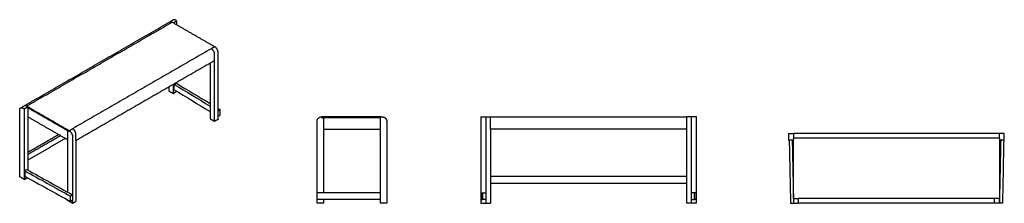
# Model space of a CAD drawing. Header units: millimetres. Extents: x -2616 to 2616, y -488 to 488.
import ezdxf

# ---------------------------------------------------------------- set-up
doc = ezdxf.new("R2010")
doc.units = ezdxf.units.MM
doc.layers.add('Défaut', color=7, linetype='Continuous', true_color=0x000000)

msp = doc.modelspace()

# ---------------------------------------------------------------- linework, layer by layer
at = {"layer": 'Défaut'}
for points in [[(-1799.4, 471.3), (-1782.1, 481.4)], [(-2592.4, 13.5), (-2574, 24.1)]]:
    msp.add_lwpolyline(points, dxfattribs=at)
at = {"layer": 'Défaut', "color": 18, "lineweight": -3, "true_color": 0x000000}
for points, degree in [([(-2592.2, 29.8), (-2205.4, 253.1), (-1818.6, 476.5)], 2), ([(-2579.4, 28.4), (-2192.6, 251.7), (-1805.8, 475)], 2), ([(-1818.6, 476.5), (-1809.4, 481.8), (-1800.2, 487.1)], 2), ([(-1805.8, 475), (-1806, 475.1), (-1806.1, 475.2)], 2), ([(-1805.8, 475), (-1692.6, 409.7), (-1579.5, 344.4)], 2), ([(-1784.6, 484), (-1786.2, 484.9), (-1787.7, 485.8)], 2), ([(-1781, 460.7), (-1781, 469.3), (-1781, 477.9)], 2), ([(-1597.9, 333.8), (-1966.3, 121.1), (-2334.7, -91.6)], 2), ([(-1579.5, 344.4), (-1588.7, 339.1), (-1597.9, 333.8)], 2), ([(-1597.5, 333.6), (-1597.7, 333.7), (-1597.9, 333.8)], 2), ([(-1579.1, 344.2), (-1579.3, 344.3), (-1579.5, 344.4)], 2), ([(-1579.9, 270.3), (-1948.3, 57.6), (-2316.7, -155.1)], 2), ([(-1579.9, 270.3), (-1579.9, 286.6), (-1579.9, 302.9)], 2), ([(-1579.9, -52.2), (-1579.9, 109), (-1579.9, 270.3)], 2), ([(-1561.5, -41.6), (-1561.5, 136), (-1561.5, 313.6)], 2), ([(-1604.3, 256.2), (-1604.3, 109), (-1604.3, -38.2)], 2), ([(-1823.8, 129.4), (-1823.8, 119.6), (-1823.8, 109.8)], 2), ([(-1823.8, 109.8), (-1811.6, 102.8), (-1799.4, 95.8)], 2), ([(-1799.4, 95.8), (-1799.4, 119.6), (-1799.4, 143.5)], 2), ([(-1781, 106.4), (-1790.2, 101.1), (-1799.4, 95.8)], 2), ([(-1794.5, 143.5), (-1788.8, 146.8), (-1783.2, 150)], 2), ([(-1794.5, 143.5), (-1731.1, 105.4), (-1667.7, 67.2), (-1604.3, 29)], 3), ([(-1794.5, 114.9), (-1794.5, 129.2), (-1794.5, 143.5)], 2), ([(-1794.5, 114.9), (-1731.1, 76.8), (-1667.7, 38.6), (-1604.2, 0.5)], 3), ([(-1783.2, 150), (-1723.5, 114.2), (-1663.9, 78.3), (-1604.2, 42.4)], 3), ([(-1781, 148.8), (-1781, 151.5), (-1781, 154.1)], 2), ([(-1781, 106.4), (-1781, 106.6), (-1781, 106.8)], 2), ([(-2615.8, -347.4), (-2615.8, -169.8), (-2615.8, 7.8)], 2), ([(-2610.6, 19.2), (-2601.4, 24.5), (-2592.2, 29.8)], 2), ([(-2598.1, 18), (-2596.5, 17.1), (-2594.9, 16.1)], 2), ([(-2591.4, 10), (-2591.4, -175.7), (-2591.4, -361.5)], 2), ([(-2579.7, 28.6), (-2578.1, 27.7), (-2576.5, 26.8)], 2), ([(-2353.1, -102.2), (-2464.8, -37.7), (-2576.5, 26.8)], 2), ([(-2573, 20.6), (-2573, -145.5), (-2573, -311.6)], 2), ([(-2353.1, -107.1), (-2463, -43.7), (-2573, 19.8)], 2), ([(-1561.5, 16.6), (-1557.7, 14.4), (-1553.9, 12.1), (-1550.2, 9.8)], 3), ([(-1561.5, 3.3), (-1555.8, 6.6), (-1550.2, 9.8)], 2), ([(-1550.2, -18.8), (-1550.2, -4.5), (-1550.2, 9.8)], 2), ([(-2359.4, -151.6), (-2466.2, -90), (-2573, -28.4)], 2), ([(-1604.3, -38.2), (-1592.1, -45.2), (-1579.9, -52.2)], 2), ([(-1561.5, -41.6), (-1570.7, -46.9), (-1579.9, -52.2)], 2), ([(-1561.5, -25.3), (-1555.8, -22), (-1550.2, -18.8)], 2), ([(-1011, -28.2), (-1010.8, -28.2), (-1010.5, -28.2)], 2), ([(-1010.5, -28.2), (-1010.5, -31.2), (-1010.5, -34.2)], 2), ([(-694.5, -28.2), (-852.5, -28.2), (-1010.5, -28.2)], 2), ([(-1010.5, -34.2), (-1006, -34.2), (-1001.5, -34.2)], 2), ([(-699.5, -34.2), (-850.5, -34.2), (-1001.5, -34.2)], 2), ([(-1001.5, -34.2), (-1001.5, -233.7), (-1001.5, -433.2)], 2), ([(-699.5, -488.2), (-699.5, -260.7), (-699.5, -33.2)], 2), ([(-694.5, -28.2), (-692.3, -28.2), (-690, -28.2)], 2), ([(-165.6, -28.2), (-152.6, -28.2), (-139.6, -28.2)], 2), ([(-165.6, -33.2), (-165.6, -260.7), (-165.6, -488.2)], 2), ([(-139.6, -28.2), (-126.6, -28.2), (-113.6, -28.2)], 2), ([(-113.6, -28.2), (407.4, -28.2), (928.4, -28.2)], 2), ([(954.4, -28.2), (941.4, -28.2), (928.4, -28.2)], 2), ([(980.4, -28.2), (967.4, -28.2), (954.4, -28.2)], 2), ([(980.4, -488.2), (980.4, -260.7), (980.4, -33.2)], 2), ([(-2359.4, -429.8), (-2359.4, -266.6), (-2359.4, -103.5)], 2), ([(-2353.1, -102.2), (-2343.9, -96.9), (-2334.7, -91.6)], 2), ([(-2353.1, -107.1), (-2353.1, -104.7), (-2353.1, -102.2)], 2), ([(-2353.1, -102.2), (-2352.9, -102.3), (-2352.7, -102.5)], 2), ([(-2334.3, -91.8), (-2334.5, -91.7), (-2334.7, -91.6)], 2), ([(-1036, -433.2), (-1036, -243.2), (-1036, -53.2)], 2), ([(-1001.5, -93.2), (-850.5, -93.2), (-699.5, -93.2)], 2), ([(-665, -53.2), (-665, -270.7), (-665, -488.2)], 2), ([(-139.6, -53.2), (-139.6, -243.2), (-139.6, -433.2)], 2), ([(-113.6, -93.2), (-113.6, -73.2), (-113.6, -53.2)], 2), ([(-113.6, -93.2), (-113.6, -290.7), (-113.6, -488.2)], 2), ([(928.4, -93.2), (407.4, -93.2), (-113.6, -93.2)], 2), ([(928.4, -93.2), (928.4, -73.2), (928.4, -53.2)], 2), ([(928.4, -488.2), (928.4, -290.7), (928.4, -93.2)], 2), ([(954.4, -488.2), (954.4, -270.7), (954.4, -53.2)], 2), ([(-2573, -216.6), (-2491.5, -169.5), (-2410, -122.5)], 2), ([(-2398.6, -129), (-2485.8, -179.3), (-2573, -229.7)], 2), ([(-2373.2, -143.7), (-2473.1, -201.4), (-2573, -259.1)], 2), ([(-2335, -133.1), (-2335, -288.2), (-2335, -443.3)], 2), ([(-2316.7, -155.1), (-2316.7, -138.8), (-2316.7, -122.5)], 2), ([(-2316.7, -155.1), (-2316.7, -316.4), (-2316.7, -477.6)], 2), ([(1469.8, -117.2), (1482.8, -117.2), (1495.8, -117.2)], 2), ([(1469.8, -142.2), (1469.8, -144.5), (1469.8, -146.7)], 2), ([(1495.8, -151.7), (1482.8, -151.7), (1469.8, -151.7)], 2), ([(1472.8, -151.7), (1475.1, -263.9), (1477.4, -376.1), (1479.8, -488.2)], 3), ([(1488.8, -151.7), (1491.1, -263.9), (1493.4, -376.1), (1495.8, -488.2)], 3), ([(2589.8, -117.2), (2042.8, -117.2), (1495.8, -117.2)], 2), ([(1495.8, -142.2), (1495.8, -144.5), (1495.8, -146.7)], 2), ([(2589.8, -142.7), (2042.8, -142.7), (1495.8, -142.7)], 2), ([(1495.8, -462.7), (1495.8, -304.7), (1495.8, -146.7)], 2), ([(2615.8, -117.2), (2602.8, -117.2), (2589.8, -117.2)], 2), ([(2589.8, -142.7), (2589.8, -142.5), (2589.8, -142.2)], 2), ([(2589.8, -142.7), (2589.8, -302.7), (2589.8, -462.7)], 2), ([(2615.8, -151.7), (2602.8, -151.7), (2589.8, -151.7)], 2), ([(2596.8, -151.7), (2594.4, -263.9), (2592.1, -376.1), (2589.8, -488.2)], 3), ([(2612.8, -151.7), (2610.4, -263.9), (2608.1, -376.1), (2605.8, -488.2)], 3), ([(2615.8, -146.7), (2615.8, -144.5), (2615.8, -142.2)], 2), ([(-2577.9, -308.8), (-2583.6, -312.1), (-2589.2, -315.3)], 2), ([(-2577.9, -308.8), (-2497, -353.7), (-2416, -398.5), (-2335, -443.3)], 3), ([(-2591.4, -361.5), (-2603.6, -354.4), (-2615.8, -347.4)], 2), ([(-2591.4, -361.5), (-2583.1, -356.7), (-2574.8, -351.9)], 2), ([(-2589.2, -315.3), (-2508.3, -360.2), (-2427.3, -405), (-2346.4, -449.9)], 3), ([(-2589.2, -315.3), (-2589.2, -329.6), (-2589.2, -343.9)], 2), ([(-2589.2, -343.9), (-2508.3, -388.8), (-2427.3, -433.6), (-2346.4, -478.4)], 3), ([(928.4, -346.2), (407.4, -346.2), (-113.6, -346.2)], 2), ([(928.4, -382.2), (407.4, -382.2), (-113.6, -382.2)], 2), ([(-2346.4, -449.9), (-2340.7, -446.6), (-2335, -443.3)], 2), ([(-2346.4, -478.4), (-2346.4, -464.2), (-2346.4, -449.9)], 2), ([(-2335, -443.3), (-2335, -457.6), (-2335, -471.9)], 2), ([(-1036, -468.2), (-1036, -450.7), (-1036, -433.2)], 2), ([(-699.5, -433.2), (-811.7, -433.2), (-923.9, -433.2), (-1036, -433.2)], 3), ([(-1036, -488.2), (-1036, -478.2), (-1036, -468.2)], 2), ([(-699.5, -468.2), (-811.7, -468.2), (-923.9, -468.2), (-1036, -468.2)], 3), ([(-1001.5, -468.2), (-1001.5, -478.2), (-1001.5, -488.2)], 2), ([(-162.6, -433.2), (-160.3, -433.2), (-158, -433.2), (-155.6, -433.2)], 3), ([(-162.6, -433.2), (-162.6, -450.7), (-162.6, -468.2)], 2), ([(-162.6, -468.2), (-160.3, -468.2), (-158, -468.2), (-155.6, -468.2)], 3), ([(-155.6, -433.2), (-147.6, -433.2), (-139.6, -433.2)], 2), ([(-155.6, -468.2), (-155.6, -450.7), (-155.6, -433.2)], 2), ([(-139.6, -468.2), (-147.6, -468.2), (-155.6, -468.2)], 2), ([(-139.6, -433.2), (-139.6, -450.7), (-139.6, -468.2)], 2), ([(-139.6, -468.2), (-139.6, -478.2), (-139.6, -488.2)], 2), ([(970.4, -433.2), (962.4, -433.2), (954.4, -433.2)], 2), ([(954.4, -468.2), (962.4, -468.2), (970.4, -468.2)], 2), ([(977.4, -433.2), (975, -433.2), (972.7, -433.2), (970.4, -433.2)], 3), ([(970.4, -468.2), (970.4, -450.7), (970.4, -433.2)], 2), ([(977.4, -468.2), (975, -468.2), (972.7, -468.2), (970.4, -468.2)], 3), ([(977.4, -433.2), (977.4, -450.7), (977.4, -468.2)], 2), ([(1495.8, -462.7), (1495.8, -463), (1495.8, -463.2)], 2), ([(1495.8, -462.7), (1508.8, -462.7), (1521.8, -462.7)], 2), ([(2589.8, -462.7), (2055.8, -462.7), (1521.8, -462.7)], 2), ([(1521.8, -463.2), (1521.8, -463), (1521.8, -462.7)], 2), ([(2563.8, -463.2), (2563.8, -463), (2563.8, -462.7)], 2), ([(2589.8, -463.2), (2589.8, -463), (2589.8, -462.7)], 2), ([(-2359.4, -474.2), (-2359.4, -472.7), (-2359.4, -471.2)], 2), ([(-2335, -488.2), (-2347.2, -481.2), (-2359.4, -474.2)], 2), ([(-2335, -471.9), (-2340.7, -475.2), (-2346.4, -478.4)], 2), ([(-2335, -471.9), (-2335, -480.1), (-2335, -488.2)], 2), ([(-2335, -488.2), (-2325.9, -482.9), (-2316.7, -477.6)], 2), ([(-1001.5, -488.2), (-1018.8, -488.2), (-1036, -488.2)], 2), ([(-665, -488.2), (-682.3, -488.2), (-699.5, -488.2)], 2), ([(-165.6, -488.2), (-152.6, -488.2), (-139.6, -488.2)], 2), ([(-139.6, -488.2), (-126.6, -488.2), (-113.6, -488.2)], 2), ([(954.4, -488.2), (941.4, -488.2), (928.4, -488.2)], 2), ([(980.4, -488.2), (967.4, -488.2), (954.4, -488.2)], 2), ([(1479.8, -488.2), (1487.8, -488.2), (1495.8, -488.2)], 2), ([(1495.8, -488.2), (1508.8, -488.2), (1521.8, -488.2)], 2), ([(2563.8, -488.2), (2042.8, -488.2), (1521.8, -488.2)], 2), ([(2589.8, -488.2), (2576.8, -488.2), (2563.8, -488.2)], 2), ([(2605.8, -488.2), (2597.8, -488.2), (2589.8, -488.2)], 2)]:
    msp.add_open_spline(points, degree=degree, dxfattribs=at)
for points, weights in [([(-1806.1, 475.2), (-1813.5, 479.4), (-1818.6, 476.5)], [1, 0.853553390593, 0.853553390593]), ([(-1787.7, 485.8), (-1795.1, 490.1), (-1800.2, 487.1)], [1, 0.853553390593, 0.853553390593]), ([(-1781, 477.9), (-1781, 482), (-1784.6, 484)], [1, 0.707106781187, 1]), ([(-1579.9, 302.9), (-1579.9, 323.4), (-1597.5, 333.6)], [1, 0.707106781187, 1]), ([(-1561.5, 313.6), (-1561.5, 334), (-1579.1, 344.2)], [1, 0.707106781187, 1]), ([(-2615.8, 7.8), (-2615.8, 16.2), (-2610.6, 19.2)], [1, 0.853553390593, 0.853553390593]), ([(-2610.6, 19.2), (-2605.4, 22.2), (-2598.1, 18)], [0.853553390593, 0.853553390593, 1]), ([(-2594.9, 16.1), (-2591.4, 14.1), (-2591.4, 10)], [1, 0.707106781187, 1]), ([(-2579.7, 28.6), (-2587, 32.8), (-2592.2, 29.8)], [1, 0.853553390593, 0.853553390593]), ([(-2576.5, 26.8), (-2573, 24.7), (-2573, 20.6)], [1, 0.707106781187, 1]), ([(-1036, -53.2), (-1036, -28.2), (-1011, -28.2)], [1, 0.707106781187, 1]), ([(-699.5, -33.2), (-699.5, -28.2), (-694.5, -28.2)], [1, 0.707106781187, 1]), ([(-690, -28.2), (-665, -28.2), (-665, -53.2)], [1, 0.707106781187, 1]), ([(-165.6, -28.2), (-165.6, -28.2), (-165.6, -33.2)], [1, 0.707106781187, 1]), ([(-139.6, -28.2), (-139.6, -28.2), (-139.6, -53.2)], [1, 0.707106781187, 1]), ([(-113.6, -53.2), (-113.6, -28.2), (-113.6, -28.2)], [1, 0.707106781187, 1]), ([(928.4, -53.2), (928.4, -28.2), (928.4, -28.2)], [1, 0.707106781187, 1]), ([(954.4, -53.2), (954.4, -28.2), (954.4, -28.2)], [1, 0.707106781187, 1]), ([(980.4, -33.2), (980.4, -28.2), (980.4, -28.2)], [1, 0.707106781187, 1]), ([(-2352.7, -102.5), (-2335, -112.7), (-2335, -133.1)], [1, 0.707106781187, 1]), ([(-2334.3, -91.8), (-2326.1, -96.6), (-2320.8, -107)], [1, 0.837539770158, 0.855304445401]), ([(-2316.7, -122.5), (-2316.7, -115.1), (-2320.8, -107)], [1, 0.869567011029, 0.855304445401]), ([(1469.8, -117.2), (1469.8, -117.2), (1469.8, -142.2)], [1, 0.707106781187, 1]), ([(1469.8, -146.7), (1469.8, -151.7), (1469.8, -151.7)], [1, 0.707106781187, 1]), ([(1495.8, -117.2), (1495.8, -117.2), (1495.8, -142.2)], [1, 0.707106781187, 1]), ([(2589.8, -142.2), (2589.8, -117.2), (2589.8, -117.2)], [1, 0.707106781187, 1]), ([(2615.8, -142.2), (2615.8, -117.2), (2615.8, -117.2)], [1, 0.707106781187, 1]), ([(2615.8, -151.7), (2615.8, -151.7), (2615.8, -146.7)], [1, 0.707106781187, 1]), ([(1495.8, -463.2), (1495.8, -488.2), (1495.8, -488.2)], [1, 0.707106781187, 1]), ([(1521.8, -488.2), (1521.8, -488.2), (1521.8, -463.2)], [1, 0.707106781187, 1]), ([(2563.8, -488.2), (2563.8, -488.2), (2563.8, -463.2)], [1, 0.707106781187, 1]), ([(2589.8, -488.2), (2589.8, -488.2), (2589.8, -463.2)], [1, 0.707106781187, 1])]:
    msp.add_rational_spline(points, weights, degree=2, dxfattribs=at)

doc.saveas('drawing.dxf')
